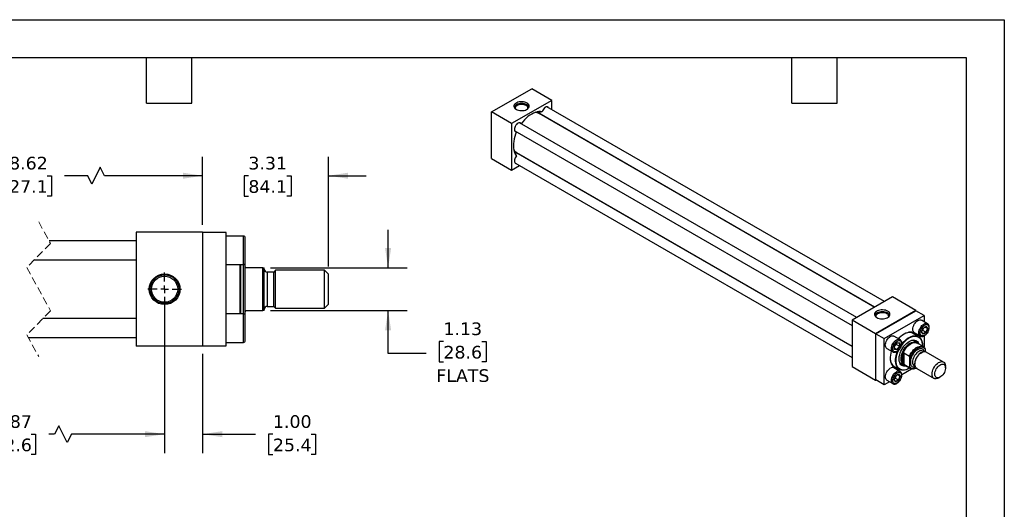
# Model space of a CAD drawing. Header units: inches. Extents: x 0 to 44, y 0 to 34.
# Tile 3 of 3: x 18.1 to 44, y 21.1 to 34. Entities that reach past the tile are written whole.
import ezdxf

# ---------------------------------------------------------------- set-up
doc = ezdxf.new("R2010")
doc.units = ezdxf.units.IN
doc.header["$LTSCALE"] = 4
doc.header["$MEASUREMENT"] = 0
for name, pattern in [('SLD-Center', [0.75, 0.6, -0.05, 0.05, -0.05]), ('SLD-Dashed', [0.075, 0.05, -0.025]), ('SLD-Solid', [0])]:
    doc.linetypes.add(name, pattern=pattern)
doc.layers.add('CENTER', color=40, linetype='SLD-Center')
doc.layers.add('DIMENSIONS', color=140, linetype='SLD-Solid', lineweight=25)
doc.layers.add('TEXT', color=140, linetype='SLD-Solid', lineweight=25)
doc.styles.add('SLDTEXTSTYLE0', font='VERDANA.TTF')
doc.dimstyles.new('SLDDIMSTYLE1', dxfattribs={"dimtxt": 0.339844, "dimasz": 0.52, "dimexe": 0, "dimexo": 0.0625, "dimgap": 0.084961, "dimtad": 0, "dimtih": 1, "dimtoh": 1, "dimrnd": 1e-09, "dimzin": 12, "dimdsep": 46, "dimtxsty": 'SLDTEXTSTYLE0', "dimsah": 1, "dimcen": 0.09, "dimadec": 0, "dimazin": 3, "dimtfac": 1, "dimtofl": 0, "dimtmove": 0, "dimatfit": 3, "dimfxl": 0, "dimfrac": 2, "dimtolj": 1, "dimtzin": 12, "dimarcsym": 0})
doc.dimstyles.new('SLDDIMSTYLE2', dxfattribs={"dimtxt": 0.339844, "dimasz": 0.52, "dimexe": 0, "dimexo": 0.0625, "dimgap": 0.084961, "dimtad": 0, "dimtih": 1, "dimtoh": 1, "dimrnd": 1e-09, "dimzin": 12, "dimdsep": 46, "dimtxsty": 'SLDTEXTSTYLE0', "dimsah": 1, "dimcen": 0.09, "dimadec": 0, "dimazin": 3, "dimtfac": 1, "dimtmove": 0, "dimatfit": 0, "dimfxl": 0, "dimfrac": 2, "dimtolj": 1, "dimtzin": 12, "dimarcsym": 0})
doc.dimstyles.new('SLDDIMSTYLE4', dxfattribs={"dimtxt": 0.339844, "dimasz": 0.52, "dimexe": 0, "dimexo": 0.0625, "dimgap": 0.084961, "dimtad": 0, "dimtih": 1, "dimtoh": 1, "dimrnd": 1e-09, "dimzin": 4, "dimdsep": 46, "dimtxsty": 'SLDTEXTSTYLE0', "dimsah": 1, "dimcen": 0.09, "dimadec": 0, "dimazin": 1, "dimtfac": 1, "dimtmove": 0, "dimatfit": 0, "dimfxl": 0, "dimfrac": 2, "dimtolj": 1, "dimtzin": 12, "dimarcsym": 0})

# ---------------------------------------------------------------- blocks, each defined once
blk = doc.blocks.new('_D_11')
at = {"layer": 'DIMENSIONS'}
for p, q in [((13.296, 26.699), (13.296, 22.58)), ((21.881, 26.699), (21.881, 22.58)), ((19.092, 23.302), (18.981, 23.08)), ((19.314, 22.857), (19.092, 23.302)), ((13.296, 23.08), (16.616, 23.08)), ((17.076, 23.08), (16.962, 23.08)), ((16.962, 23.08), (16.962, 22.54)), ((18.369, 23.08), (18.483, 23.08)), ((18.483, 23.08), (18.483, 22.54)), ((18.981, 23.08), (18.829, 23.08)), ((19.425, 23.08), (19.314, 22.857)), ((21.881, 23.08), (19.425, 23.08)), ((16.962, 22.54), (17.076, 22.54)), ((18.483, 22.54), (18.369, 22.54))]:
    blk.add_line(p, q, dxfattribs=at)
for points in [[(13.296, 23.08), (13.816, 23), (13.816, 23.16)], [(21.881, 23.08), (21.361, 23.16), (21.361, 23)]]:
    blk.add_solid(points, dxfattribs=at)
at = {"layer": 'DIMENSIONS', "char_height": 0.3333, "attachment_point": 1, "style": 'SLDTEXTSTYLE0'}
for s, insert in [('26.87', (17.076, 23.579)), ('682.6', (17.076, 22.963))]:
    blk.add_mtext(s, dxfattribs=dict(at, insert=insert))
blk = doc.blocks.new('_D_12')
at = {"layer": 'DIMENSIONS'}
for p, q in [((21.881, 26.699), (21.881, 22.58)), ((22.881, 25.199), (22.881, 22.58)), ((21.881, 23.08), (20.881, 23.08)), ((22.881, 23.08), (24.273, 23.08)), ((24.734, 23.08), (24.62, 23.08)), ((24.62, 23.08), (24.62, 22.54)), ((25.744, 23.08), (25.858, 23.08)), ((25.858, 23.08), (25.858, 22.54)), ((24.62, 22.54), (24.734, 22.54)), ((25.858, 22.54), (25.744, 22.54))]:
    blk.add_line(p, q, dxfattribs=at)
for points in [[(21.881, 23.08), (21.361, 23.16), (21.361, 23)], [(22.881, 23.08), (23.401, 23), (23.401, 23.16)]]:
    blk.add_solid(points, dxfattribs=at)
at = {"layer": 'DIMENSIONS', "char_height": 0.3333, "attachment_point": 1, "style": 'SLDTEXTSTYLE0'}
for s, insert in [('1.00', (24.734, 23.579)), ('25.4', (24.734, 22.963))]:
    blk.add_mtext(s, dxfattribs=dict(at, insert=insert))
blk = doc.blocks.new('_D_13')
at = {"layer": 'DIMENSIONS'}
for p, q in [((27.768, 27.462), (27.768, 28.462)), ((24.667, 27.462), (28.268, 27.462)), ((24.667, 26.337), (28.268, 26.337)), ((27.768, 25.205), (27.768, 26.337)), ((29.225, 25.523), (29.111, 25.523)), ((29.111, 25.523), (29.111, 24.983)), ((30.235, 25.523), (30.349, 25.523)), ((30.349, 25.523), (30.349, 24.983)), ((28.768, 25.205), (27.768, 25.205)), ((29.111, 24.983), (29.225, 24.983)), ((30.349, 24.983), (30.235, 24.983))]:
    blk.add_line(p, q, dxfattribs=at)
for points in [[(27.768, 27.462), (27.848, 27.982), (27.688, 27.982)], [(27.768, 26.337), (27.688, 25.817), (27.848, 25.817)]]:
    blk.add_solid(points, dxfattribs=at)
at = {"layer": 'DIMENSIONS', "char_height": 0.3333, "attachment_point": 1, "style": 'SLDTEXTSTYLE0'}
for s, insert in [('1.13', (29.225, 26.023)), ('28.6', (29.225, 25.406)), ('FLATS', (29.038, 24.79))]:
    blk.add_mtext(s, dxfattribs=dict(at, insert=insert))
blk = doc.blocks.new('_D_14')
at = {"layer": 'DIMENSIONS'}
for p, q in [((12.546, 28.599), (12.546, 30.389)), ((22.881, 28.599), (22.881, 30.389)), ((20.187, 30.111), (19.965, 29.666)), ((20.298, 29.889), (20.187, 30.111)), ((12.546, 29.889), (17.032, 29.889)), ((17.493, 29.889), (17.379, 29.889)), ((17.379, 29.889), (17.379, 29.348)), ((18.785, 29.889), (18.9, 29.889)), ((18.9, 29.889), (18.9, 29.348)), ((19.854, 29.889), (19.246, 29.889)), ((19.965, 29.666), (19.854, 29.889)), ((22.881, 29.889), (20.298, 29.889)), ((17.379, 29.348), (17.493, 29.348)), ((18.9, 29.348), (18.785, 29.348))]:
    blk.add_line(p, q, dxfattribs=at)
for points in [[(12.546, 29.889), (13.066, 29.809), (13.066, 29.969)], [(22.881, 29.889), (22.361, 29.969), (22.361, 29.809)]]:
    blk.add_solid(points, dxfattribs=at)
at = {"layer": 'DIMENSIONS', "char_height": 0.3333, "attachment_point": 1, "style": 'SLDTEXTSTYLE0'}
for s, insert in [('28.62', (17.493, 30.388)), ('727.1', (17.493, 29.772))]:
    blk.add_mtext(s, dxfattribs=dict(at, insert=insert))
blk = doc.blocks.new('_D_15')
at = {"layer": 'DIMENSIONS'}
for p, q in [((22.881, 28.599), (22.881, 30.389)), ((26.194, 27.497), (26.194, 30.389)), ((22.881, 29.889), (21.881, 29.889)), ((24.087, 29.889), (23.973, 29.889)), ((23.973, 29.889), (23.973, 29.348)), ((25.097, 29.889), (25.211, 29.889)), ((25.211, 29.889), (25.211, 29.348)), ((26.194, 29.889), (27.194, 29.889)), ((23.973, 29.348), (24.087, 29.348)), ((25.211, 29.348), (25.097, 29.348))]:
    blk.add_line(p, q, dxfattribs=at)
for points in [[(22.881, 29.889), (22.361, 29.969), (22.361, 29.809)], [(26.194, 29.889), (26.714, 29.809), (26.714, 29.969)]]:
    blk.add_solid(points, dxfattribs=at)
at = {"layer": 'DIMENSIONS', "char_height": 0.3333, "attachment_point": 1, "style": 'SLDTEXTSTYLE0'}
for s, insert in [('3.31', (24.087, 30.388)), ('84.1', (24.087, 29.772))]:
    blk.add_mtext(s, dxfattribs=dict(at, insert=insert))
blk = doc.blocks.new('SW_CENTERMARKSYMBOL_4')
at = {"layer": 'CENTER', "color": 0}
for p, q in [((0, 0.2), (0, 0.444)), ((-0.2, 0), (-0.444, 0)), ((0, 0), (-0.1, 0)), ((0, 0), (0, 0.1)), ((0, 0), (0, -0.1)), ((0, 0), (0.1, 0)), ((0.2, 0), (0.444, 0)), ((0, -0.2), (0, -0.444))]:
    blk.add_line(p, q, dxfattribs=at)

msp = doc.modelspace()

# ---------------------------------------------------------------- linework, layer by layer
at = {"color": 7, "linetype": 'SLD-Solid'}
for p, q in [((0, 34), (44, 34)), ((44, 34), (44, 0))]:
    msp.add_line(p, q, dxfattribs=at)
for p, q in [((30.489, 31.569), (31.55, 32.181)), ((32.08, 31.875), (31.55, 32.181)), ((32.08, 31.875), (31.019, 31.262)), ((40.841, 26.574), (31.952, 31.705)), ((32.08, 31.631), (32.08, 31.875)), ((31.019, 31.262), (30.489, 31.569)), ((30.489, 30.344), (30.489, 31.569)), ((31.735, 31.542), (40.591, 26.43)), ((40.585, 26.426), (31.747, 31.528)), ((31.797, 31.499), (31.776, 31.518)), ((31.019, 31.262), (31.019, 30.038)), ((40.116, 26.156), (31.228, 31.287)), ((32.016, 31.373), (32.013, 31.381)), ((32.08, 31.336), (32.08, 31.343)), ((31.103, 31.07), (39.991, 25.939)), ((39.991, 25.391), (31.135, 30.503)), ((31.154, 30.499), (39.991, 25.398)), ((31.176, 30.479), (31.203, 30.471)), ((30.489, 30.344), (31.019, 30.038)), ((31.019, 30.038), (31.23, 30.159)), ((31.103, 30.233), (39.991, 25.102)), ((31.413, 30.342), (31.422, 30.344)), ((31.48, 30.304), (31.486, 30.307)), ((21.131, 28.399), (21.131, 25.399)), ((22.881, 28.399), (21.131, 28.399)), ((22.881, 28.399), (22.881, 25.399)), ((23.506, 28.389), (22.881, 28.389)), ((23.506, 25.409), (23.506, 28.389)), ((23.956, 28.299), (23.506, 28.299)), ((23.956, 27.549), (23.956, 28.299)), ((21.131, 28.174), (18.838, 28.174)), ((24.006, 27.599), (24.006, 28.249)), ((18.451, 27.674), (21.131, 27.674)), ((23.506, 27.549), (23.956, 27.549)), ((23.868, 26.249), (23.868, 27.549)), ((23.888, 26.899), (23.888, 27.549)), ((23.962, 26.249), (23.962, 27.55)), ((24.006, 27.571), (23.999, 27.573)), ((24.006, 27.493), (24.006, 27.571)), ((24.006, 26.305), (24.006, 27.493)), ((24.467, 27.462), (24.037, 27.462)), ((24.467, 26.337), (24.467, 27.462)), ((24.467, 27.462), (24.506, 27.462)), ((24.506, 26.337), (24.506, 27.462)), ((24.756, 27.351), (24.586, 27.351)), ((24.586, 27.351), (24.586, 26.448)), ((24.805, 27.399), (24.756, 27.351)), ((24.756, 26.448), (24.756, 27.351)), ((26.092, 27.399), (24.805, 27.399)), ((24.805, 26.399), (24.805, 27.399)), ((26.194, 27.297), (26.092, 27.399)), ((26.092, 26.399), (26.092, 27.399)), ((26.194, 26.501), (26.194, 27.297)), ((23.888, 26.249), (23.888, 26.899)), ((26.092, 26.399), (26.194, 26.501)), ((41.051, 26.696), (39.991, 26.083)), ((41.67, 26.339), (41.051, 26.696)), ((23.956, 26.249), (23.506, 26.249)), ((23.956, 25.499), (23.956, 26.249)), ((23.999, 26.225), (24.006, 26.228)), ((24.006, 26.228), (24.006, 26.305)), ((24.006, 25.874), (24.006, 26.199)), ((24.037, 26.337), (24.467, 26.337)), ((24.506, 26.337), (24.467, 26.337)), ((24.586, 26.448), (24.756, 26.448)), ((24.756, 26.448), (24.805, 26.399)), ((24.805, 26.399), (26.092, 26.399)), ((41.67, 26.339), (40.61, 25.726)), ((40.613, 25.724), (41.667, 26.332)), ((40.834, 25.597), (41.888, 26.205)), ((41.888, 26.205), (41.667, 26.332)), ((41.67, 26.33), (41.67, 26.339)), ((41.888, 26.205), (41.888, 26.042)), ((21.131, 26.124), (18.676, 26.124)), ((39.991, 26.083), (39.991, 24.859)), ((40.61, 25.726), (39.991, 26.083)), ((41.976, 25.991), (41.817, 26.083)), ((41.973, 25.992), (41.976, 25.991)), ((24.006, 25.549), (24.006, 25.874)), ((40.61, 25.726), (40.61, 24.501)), ((40.613, 24.508), (40.613, 25.724)), ((40.613, 25.724), (40.834, 25.597)), ((41.739, 25.651), (41.568, 25.75)), ((41.629, 25.758), (41.789, 25.666)), ((41.82, 25.772), (41.86, 25.875)), ((41.86, 25.715), (41.82, 25.772)), ((41.822, 25.773), (41.86, 25.874)), ((41.86, 25.72), (41.822, 25.774)), ((41.852, 25.814), (41.834, 25.806)), ((41.935, 25.765), (41.852, 25.814)), ((41.935, 25.765), (41.859, 25.721)), ((41.86, 25.875), (41.94, 25.921)), ((41.86, 25.874), (41.938, 25.918)), ((41.94, 25.761), (41.86, 25.715)), ((41.974, 25.864), (41.909, 25.901)), ((41.974, 25.864), (41.935, 25.765)), ((41.936, 25.917), (41.974, 25.864)), ((41.94, 25.921), (41.98, 25.864)), ((41.98, 25.864), (41.94, 25.761)), ((18.288, 25.624), (21.131, 25.624)), ((23.506, 25.499), (23.956, 25.499)), ((40.834, 24.38), (40.834, 25.597)), ((41.251, 25.572), (41.092, 25.664)), ((41.106, 25.406), (41.175, 25.492)), ((41.107, 25.406), (41.175, 25.49)), ((41.153, 25.462), (41.155, 25.444)), ((41.239, 25.395), (41.155, 25.444)), ((41.174, 25.489), (41.24, 25.483)), ((41.175, 25.492), (41.244, 25.486)), ((41.239, 25.484), (41.239, 25.395)), ((41.244, 25.486), (41.244, 25.393)), ((41.694, 25.497), (41.59, 25.557)), ((41.868, 25.387), (41.706, 25.481)), ((41.842, 25.414), (41.842, 25.423)), ((41.888, 25.67), (41.888, 25.373)), ((22.881, 25.399), (21.131, 25.399)), ((22.881, 25.409), (23.506, 25.409)), ((40.905, 25.339), (41.064, 25.247)), ((41.106, 25.314), (41.106, 25.406)), ((41.175, 25.307), (41.106, 25.314)), ((41.107, 25.317), (41.107, 25.406)), ((41.172, 25.313), (41.107, 25.35)), ((41.172, 25.313), (41.107, 25.319)), ((41.239, 25.395), (41.172, 25.313)), ((41.244, 25.393), (41.175, 25.307)), ((41.328, 24.941), (41.328, 25.197)), ((41.35, 25.219), (41.502, 25.131)), ((41.35, 25.219), (41.35, 24.919)), ((41.82, 25.231), (41.803, 25.222)), ((41.879, 25.254), (41.856, 25.267)), ((41.913, 25.321), (41.913, 25.255)), ((42.4, 24.981), (41.945, 25.244)), ((41.246, 24.962), (41.35, 24.902)), ((41.502, 24.832), (41.35, 24.919)), ((41.516, 24.856), (41.516, 25.091)), ((41.643, 24.945), (41.643, 24.925)), ((39.991, 24.859), (40.61, 24.501)), ((41.068, 24.884), (41.239, 24.786)), ((41.251, 24.735), (41.092, 24.827)), ((41.135, 24.619), (41.215, 24.666)), ((41.136, 24.618), (41.213, 24.663)), ((41.249, 24.609), (41.184, 24.646)), ((41.211, 24.662), (41.249, 24.609)), ((41.215, 24.666), (41.255, 24.609)), ((41.554, 24.796), (41.297, 24.647)), ((41.37, 24.9), (41.533, 24.806)), ((41.489, 24.811), (41.496, 24.815)), ((41.63, 24.876), (41.653, 24.863)), ((41.695, 24.811), (42.15, 24.548)), ((42.452, 24.825), (42.452, 24.867)), ((40.61, 24.501), (40.617, 24.506)), ((40.834, 24.38), (40.613, 24.508)), ((40.975, 24.462), (40.834, 24.38)), ((40.905, 24.502), (41.064, 24.411)), ((41.067, 24.409), (41.064, 24.411)), ((41.095, 24.517), (41.135, 24.619)), ((41.135, 24.46), (41.095, 24.517)), ((41.097, 24.518), (41.136, 24.618)), ((41.135, 24.465), (41.097, 24.519)), ((41.127, 24.558), (41.11, 24.551)), ((41.127, 24.558), (41.211, 24.51)), ((41.211, 24.51), (41.134, 24.466)), ((41.215, 24.506), (41.135, 24.46)), ((41.249, 24.609), (41.211, 24.51)), ((41.255, 24.609), (41.215, 24.506)), ((42.275, 24.561), (42.311, 24.581))]:
    msp.add_line(p, q)
at = {"color": 7, "linetype": 'SLD-Dashed', "lineweight": 18}
for p, q in [((18.563, 28.674), (18.878, 28.102)), ((18.878, 28.102), (18.248, 27.472)), ((18.248, 27.472), (18.878, 26.327)), ((18.878, 26.327), (18.248, 25.697)), ((18.248, 25.697), (18.563, 25.124))]:
    msp.add_line(p, q, dxfattribs=at)
at = {"flags": 128}
for points in [[(31.428, 31.804), (31.399, 31.818), (31.367, 31.829), (31.331, 31.836), (31.294, 31.839), (31.257, 31.838), (31.22, 31.833), (31.186, 31.824), (31.155, 31.812), (31.129, 31.796), (31.108, 31.779), (31.092, 31.759), (31.084, 31.738), (31.082, 31.716), (31.087, 31.695), (31.099, 31.674), (31.117, 31.656), (31.141, 31.639), (31.17, 31.625), (31.203, 31.615), (31.238, 31.608), (31.275, 31.605), (31.313, 31.606), (31.349, 31.611), (31.383, 31.619), (31.414, 31.632), (31.441, 31.647), (31.462, 31.665), (31.477, 31.685), (31.485, 31.706), (31.487, 31.727), (31.482, 31.748), (31.47, 31.769), (31.452, 31.788), (31.428, 31.804)], [(31.419, 31.758), (31.39, 31.772), (31.357, 31.782), (31.322, 31.788), (31.285, 31.79), (31.248, 31.788), (31.212, 31.782), (31.179, 31.772), (31.151, 31.758), (31.127, 31.742), (31.11, 31.723), (31.099, 31.702), (31.095, 31.681), (31.095, 31.68)], [(31.406, 31.737), (31.379, 31.749), (31.348, 31.759), (31.315, 31.764), (31.28, 31.766), (31.246, 31.763), (31.213, 31.757), (31.183, 31.747), (31.157, 31.733), (31.137, 31.717), (31.122, 31.699), (31.114, 31.679), (31.113, 31.659)], [(31.997, 31.679), (31.986, 31.694), (31.97, 31.703), (31.952, 31.705), (31.931, 31.701), (31.909, 31.691), (31.888, 31.675), (31.868, 31.654), (31.85, 31.629), (31.835, 31.602), (31.825, 31.574)], [(31.825, 31.574), (31.784, 31.579), (31.74, 31.579), (31.694, 31.572), (31.647, 31.559), (31.599, 31.539), (31.55, 31.514), (31.501, 31.483), (31.453, 31.447), (31.406, 31.405), (31.36, 31.359), (31.316, 31.309), (31.275, 31.256)], [(31.728, 31.547), (31.691, 31.558), (31.659, 31.563)], [(31.272, 31.261), (31.264, 31.272), (31.25, 31.282), (31.232, 31.287), (31.212, 31.284), (31.19, 31.275), (31.168, 31.261), (31.148, 31.241), (31.129, 31.217), (31.114, 31.19), (31.102, 31.162), (31.095, 31.134), (31.094, 31.108), (31.097, 31.085), (31.105, 31.066), (31.117, 31.053), (31.134, 31.046), (31.147, 31.044)], [(31.153, 31.045), (31.127, 30.982), (31.106, 30.919), (31.089, 30.857), (31.077, 30.795), (31.069, 30.735), (31.067, 30.677), (31.069, 30.623), (31.077, 30.571), (31.089, 30.524), (31.106, 30.481), (31.127, 30.442), (31.153, 30.409)], [(31.079, 30.559), (31.099, 30.533), (31.127, 30.507)], [(31.153, 30.409), (31.134, 30.386), (31.117, 30.36), (31.105, 30.332), (31.097, 30.304), (31.094, 30.278), (31.095, 30.254), (31.102, 30.234), (31.114, 30.219), (31.129, 30.21), (31.147, 30.207)], [(40.93, 26.319), (40.901, 26.333), (40.868, 26.344), (40.833, 26.35), (40.796, 26.353), (40.758, 26.352), (40.722, 26.347), (40.688, 26.339), (40.657, 26.327), (40.63, 26.311), (40.609, 26.293), (40.594, 26.274), (40.585, 26.253), (40.584, 26.231), (40.589, 26.21), (40.601, 26.189), (40.619, 26.17), (40.643, 26.154), (40.672, 26.14), (40.704, 26.129), (40.74, 26.123), (40.777, 26.12), (40.814, 26.121), (40.851, 26.126), (40.885, 26.134), (40.916, 26.146), (40.942, 26.162), (40.963, 26.18), (40.979, 26.199), (40.987, 26.22), (40.989, 26.242), (40.984, 26.263), (40.972, 26.284), (40.954, 26.303), (40.93, 26.319)], [(40.92, 26.273), (40.892, 26.287), (40.859, 26.297), (40.823, 26.303), (40.786, 26.305), (40.749, 26.303), (40.714, 26.297), (40.681, 26.287), (40.652, 26.273), (40.629, 26.256), (40.611, 26.238), (40.601, 26.217), (40.597, 26.196), (40.597, 26.195)], [(40.908, 26.252), (40.881, 26.264), (40.85, 26.274), (40.817, 26.279), (40.782, 26.281), (40.747, 26.278), (40.715, 26.272), (40.685, 26.261), (40.659, 26.248), (40.638, 26.232), (40.624, 26.214), (40.616, 26.194), (40.615, 26.174)], [(41.629, 25.758), (41.629, 25.758), (41.613, 25.771), (41.601, 25.791), (41.593, 25.815), (41.591, 25.844), (41.593, 25.875), (41.601, 25.908), (41.613, 25.942), (41.629, 25.974), (41.65, 26.005), (41.672, 26.032), (41.697, 26.055), (41.723, 26.073), (41.749, 26.085), (41.774, 26.091), (41.797, 26.09), (41.817, 26.083)], [(41.789, 25.666), (41.789, 25.666), (41.772, 25.68), (41.76, 25.699), (41.752, 25.723), (41.75, 25.752), (41.752, 25.783), (41.76, 25.816), (41.772, 25.85), (41.789, 25.882), (41.809, 25.913), (41.832, 25.94), (41.856, 25.963), (41.882, 25.981), (41.908, 25.993), (41.933, 25.999), (41.956, 25.998), (41.973, 25.992)], [(41.681, 25.684), (41.679, 25.688), (41.655, 25.716), (41.628, 25.738), (41.597, 25.754), (41.563, 25.763), (41.526, 25.767), (41.486, 25.763), (41.446, 25.754), (41.403, 25.738), (41.361, 25.717), (41.318, 25.689), (41.276, 25.656), (41.235, 25.618), (41.212, 25.595)], [(41.631, 25.713), (41.626, 25.718), (41.598, 25.737), (41.566, 25.751), (41.531, 25.758), (41.493, 25.758), (41.454, 25.752), (41.413, 25.74), (41.371, 25.722), (41.355, 25.713)], [(40.905, 25.339), (40.905, 25.339), (40.888, 25.353), (40.876, 25.372), (40.868, 25.397), (40.866, 25.425), (40.868, 25.457), (40.876, 25.49), (40.888, 25.523), (40.905, 25.556), (40.925, 25.586), (40.948, 25.614), (40.973, 25.637), (40.998, 25.655), (41.024, 25.667), (41.049, 25.672), (41.072, 25.672), (41.092, 25.664)], [(41.066, 25.247), (41.064, 25.247), (41.047, 25.261), (41.035, 25.281), (41.028, 25.305), (41.025, 25.333), (41.028, 25.365), (41.035, 25.398), (41.047, 25.431), (41.064, 25.464), (41.084, 25.495), (41.107, 25.522), (41.132, 25.545), (41.158, 25.563), (41.183, 25.575), (41.208, 25.581), (41.231, 25.58), (41.251, 25.572)], [(41.414, 24.874), (41.39, 24.87), (41.357, 24.871), (41.327, 24.878), (41.301, 24.891), (41.278, 24.911), (41.259, 24.936), (41.244, 24.966), (41.235, 25.001), (41.23, 25.04), (41.23, 25.082), (41.235, 25.126), (41.244, 25.172), (41.259, 25.219), (41.278, 25.266), (41.301, 25.312), (41.327, 25.356), (41.357, 25.398), (41.39, 25.436), (41.424, 25.47), (41.46, 25.499), (41.496, 25.523), (41.532, 25.541), (41.568, 25.553), (41.602, 25.559), (41.635, 25.558), (41.664, 25.551), (41.691, 25.537), (41.714, 25.518), (41.733, 25.493), (41.747, 25.463), (41.75, 25.455)], [(41.251, 25.572), (41.251, 25.572), (41.254, 25.571)], [(41.279, 25.059), (41.282, 25.1), (41.289, 25.144), (41.301, 25.188), (41.318, 25.233), (41.338, 25.277), (41.363, 25.32), (41.391, 25.36), (41.421, 25.396), (41.454, 25.429), (41.488, 25.457), (41.522, 25.48), (41.557, 25.497), (41.591, 25.508), (41.623, 25.513), (41.654, 25.511), (41.681, 25.503), (41.706, 25.489), (41.727, 25.469), (41.727, 25.469)], [(41.294, 25.447), (41.309, 25.466), (41.346, 25.51), (41.386, 25.549), (41.426, 25.584), (41.468, 25.614), (41.51, 25.638), (41.551, 25.656), (41.592, 25.668), (41.631, 25.674), (41.669, 25.674), (41.703, 25.667), (41.735, 25.653), (41.763, 25.634), (41.788, 25.609), (41.808, 25.578), (41.824, 25.542), (41.835, 25.502), (41.841, 25.458), (41.842, 25.423)], [(41.328, 25.197), (41.346, 25.241), (41.368, 25.284), (41.394, 25.325), (41.423, 25.364), (41.454, 25.398), (41.487, 25.429), (41.521, 25.454), (41.555, 25.474), (41.589, 25.488), (41.622, 25.495), (41.653, 25.497), (41.682, 25.491), (41.706, 25.481)], [(41.496, 25.614), (41.538, 25.636), (41.579, 25.651), (41.619, 25.659), (41.657, 25.661), (41.693, 25.657), (41.726, 25.646), (41.755, 25.629), (41.781, 25.606), (41.803, 25.577), (41.82, 25.543), (41.832, 25.504), (41.84, 25.461), (41.842, 25.414), (41.842, 25.402)], [(41.696, 25.496), (41.691, 25.527), (41.691, 25.529)], [(41.025, 25.27), (41.024, 25.266), (41.009, 25.211), (40.999, 25.157), (40.994, 25.105), (40.994, 25.056), (40.999, 25.01), (41.009, 24.968), (41.024, 24.93), (41.043, 24.897), (41.066, 24.869), (41.094, 24.847), (41.125, 24.831), (41.159, 24.822), (41.182, 24.819)], [(41.489, 24.81), (41.447, 24.789), (41.406, 24.774), (41.366, 24.765), (41.327, 24.762), (41.291, 24.766), (41.258, 24.776), (41.228, 24.793), (41.202, 24.815), (41.179, 24.843), (41.161, 24.876), (41.148, 24.914), (41.139, 24.957), (41.136, 25.003), (41.137, 25.052), (41.143, 25.103), (41.154, 25.156), (41.17, 25.21), (41.19, 25.264), (41.194, 25.273)], [(41.506, 24.821), (41.496, 24.815), (41.454, 24.793), (41.413, 24.778), (41.373, 24.77), (41.335, 24.767), (41.299, 24.772), (41.266, 24.783), (41.237, 24.8), (41.211, 24.823), (41.189, 24.852), (41.172, 24.886), (41.16, 24.925), (41.152, 24.968), (41.15, 25.015), (41.152, 25.064), (41.16, 25.116), (41.172, 25.169), (41.189, 25.223), (41.211, 25.277), (41.222, 25.3)], [(41.328, 24.941), (41.316, 24.965), (41.307, 24.991), (41.302, 25.021), (41.3, 25.053), (41.302, 25.088), (41.307, 25.123), (41.316, 25.16), (41.328, 25.197)], [(41.502, 25.131), (41.524, 25.177), (41.55, 25.221), (41.58, 25.262), (41.612, 25.3), (41.647, 25.332), (41.682, 25.359), (41.719, 25.38), (41.754, 25.394), (41.789, 25.402), (41.822, 25.402), (41.851, 25.395), (41.877, 25.381), (41.899, 25.361)], [(41.516, 25.091), (41.534, 25.136), (41.557, 25.18), (41.583, 25.222), (41.613, 25.26), (41.646, 25.294), (41.68, 25.323), (41.714, 25.346), (41.749, 25.363), (41.783, 25.374), (41.816, 25.377), (41.846, 25.373), (41.872, 25.362), (41.895, 25.345), (41.913, 25.321)], [(41.856, 25.267), (41.853, 25.269), (41.831, 25.277), (41.805, 25.278), (41.778, 25.272), (41.75, 25.26), (41.721, 25.242), (41.693, 25.219), (41.667, 25.191), (41.643, 25.159), (41.623, 25.124), (41.606, 25.087), (41.593, 25.05), (41.586, 25.014), (41.583, 24.98)], [(41.695, 24.811), (41.692, 24.812), (41.674, 24.828), (41.659, 24.85), (41.649, 24.877), (41.644, 24.908), (41.644, 24.943), (41.649, 24.98), (41.659, 25.018), (41.674, 25.057), (41.692, 25.095), (41.715, 25.131), (41.74, 25.164), (41.768, 25.193), (41.798, 25.217), (41.828, 25.236), (41.857, 25.248), (41.886, 25.255), (41.913, 25.255), (41.937, 25.248), (41.945, 25.244)], [(40.994, 25.087), (40.994, 25.081), (40.997, 25.035), (41.006, 24.992), (41.02, 24.954), (41.038, 24.92), (41.06, 24.892), (41.087, 24.869), (41.117, 24.853), (41.132, 24.848)], [(41.391, 24.887), (41.391, 24.887), (41.363, 24.895), (41.338, 24.909), (41.318, 24.93), (41.301, 24.955), (41.289, 24.986), (41.282, 25.02), (41.279, 25.059)], [(41.321, 24.888), (41.352, 24.9), (41.353, 24.9)], [(42.098, 24.663), (42.101, 24.699), (42.108, 24.736), (42.121, 24.775), (42.138, 24.813), (42.158, 24.85), (42.182, 24.885), (42.209, 24.916), (42.238, 24.943), (42.268, 24.964), (42.298, 24.98), (42.327, 24.99), (42.355, 24.993), (42.38, 24.989), (42.403, 24.98), (42.422, 24.964), (42.436, 24.942), (42.446, 24.915), (42.451, 24.884), (42.452, 24.867)], [(42.17, 24.663), (42.173, 24.695), (42.18, 24.729), (42.193, 24.763), (42.209, 24.797), (42.229, 24.829), (42.253, 24.858), (42.278, 24.883), (42.304, 24.902), (42.331, 24.916), (42.357, 24.924), (42.381, 24.925), (42.403, 24.92), (42.422, 24.908), (42.436, 24.891), (42.446, 24.868), (42.451, 24.84), (42.451, 24.809), (42.446, 24.776), (42.436, 24.742), (42.422, 24.707), (42.403, 24.674), (42.381, 24.644), (42.357, 24.617), (42.331, 24.595), (42.304, 24.578), (42.278, 24.567), (42.253, 24.562), (42.229, 24.564), (42.209, 24.573), (42.193, 24.588), (42.18, 24.608), (42.173, 24.633), (42.17, 24.663)], [(40.905, 24.502), (40.905, 24.502), (40.888, 24.516), (40.876, 24.535), (40.868, 24.56), (40.866, 24.588), (40.868, 24.62), (40.876, 24.653), (40.888, 24.686), (40.905, 24.719), (40.925, 24.75), (40.948, 24.777), (40.973, 24.8), (40.998, 24.818)], [(41.064, 24.411), (41.064, 24.411), (41.047, 24.424), (41.035, 24.444), (41.028, 24.468), (41.025, 24.496), (41.028, 24.528), (41.035, 24.561), (41.047, 24.594), (41.064, 24.627), (41.084, 24.658), (41.107, 24.685), (41.132, 24.708), (41.158, 24.726)], [(41.688, 24.815), (41.682, 24.813), (41.647, 24.798), (41.612, 24.791), (41.58, 24.791), (41.55, 24.797), (41.524, 24.811), (41.502, 24.832)], [(41.687, 24.816), (41.68, 24.813), (41.646, 24.803), (41.613, 24.8), (41.583, 24.804), (41.557, 24.814), (41.534, 24.832), (41.516, 24.856)], [(42.275, 24.561), (42.268, 24.556), (42.238, 24.544), (42.209, 24.537), (42.182, 24.537), (42.158, 24.544), (42.138, 24.557), (42.121, 24.576), (42.108, 24.6), (42.101, 24.63), (42.098, 24.663)]]:
    msp.add_lwpolyline(points, dxfattribs=at)
for radius in [0.405, 0.379, 0.344]:
    msp.add_circle((21.881, 26.899), radius)
for centre, radius, start, end in [((31.374, 31.661), 0.0818, 358.401, 67.0468), ((31.381, 31.673), 0.093, 4.2216, 66.3757), ((31.641, 31.337), 0.218, 60.7459, 90.6682), ((31.774, 31.57), 0.0522, 206.8885, 225.473), ((31.771, 31.573), 0.0525, 255.9177, 273.0683), ((31.263, 30.684), 0.215, 209.0984, 239.4983), ((31.13, 30.455), 0.0522, 74.5167, 93.1037), ((31.127, 30.457), 0.0525, 26.9236, 44.0869), ((23.956, 28.249), 0.05, 359.9991, 90.0008), ((23.956, 27.599), 0.05, 269.9992, 0.0009), ((24.586, 27.431), 0.08, 180.0011, 269.9992), ((23.956, 26.199), 0.05, 359.9991, 90.0008), ((24.586, 26.368), 0.08, 90.0008, 179.9989), ((40.876, 26.176), 0.0818, 358.401, 67.0468), ((40.883, 26.188), 0.093, 4.2216, 66.3757), ((23.956, 25.549), 0.05, 269.9992, 0.0009), ((41.853, 25.035), 0.68, 121.6385, 146.6254), ((41.571, 25.426), 0.158, 18.4238, 51.1461), ((41.988, 24.93), 0.345, 122.4367, 177.5687), ((41.43, 25.002), 0.119, 210.9673, 239.749), ((41.692, 24.967), 0.11, 173.2971, 235.3908), ((41.053, 24.741), 0.0943, 65.6929, 125.6176), ((41.213, 24.649), 0.0945, 65.9871, 125.5919), ((41.35, 25.039), 0.153, 248.3065, 282.0768)]:
    msp.add_arc(centre, radius, start, end)
for centre, major_axis, ratio, start_param, end_param in [((41.817, 25.774), (0.00431, 0.00052), 0.565702, 5.357412, 5.989383), ((41.857, 25.876), (0.00321, -0.00275), 0.218355, 0.076754, 0.708725), ((41.857, 25.717), (0.00099, 0.00446), 0.697855, 4.495341, 5.714916), ((41.937, 25.763), (0.00321, -0.00275), 0.218355, 0.708725, 2.279522), ((41.937, 25.923), (0.00099, 0.00446), 0.697855, 3.709862, 4.495341), ((41.977, 25.866), (0.00431, 0.00052), 0.565702, 3.786616, 5.357412), ((41.172, 25.493), (-0.0017, 0.004), 0.565779, 3.435482, 4.067474), ((41.242, 25.487), (0.00337, 0.00308), 0.697843, 3.709805, 4.929575), ((41.103, 25.408), (0.00399, -0.0014), 0.218224, 5.57449, 6.206482), ((41.103, 25.315), (0.00337, 0.00308), 0.697843, 4.929575, 5.714973), ((41.172, 25.309), (-0.0017, 0.004), 0.565779, 4.067474, 5.63827), ((41.242, 25.395), (0.00399, -0.0014), 0.218224, 4.003694, 5.57449), ((41.212, 24.667), (0.00099, 0.00446), 0.697855, 3.709862, 4.495341), ((41.093, 24.518), (0.00431, 0.00052), 0.565702, 5.357412, 5.989383), ((41.132, 24.621), (0.00321, -0.00275), 0.218355, 0.076754, 0.708725), ((41.132, 24.461), (0.00099, 0.00446), 0.697855, 4.495341, 5.714916), ((41.212, 24.508), (0.00321, -0.00275), 0.218355, 0.708725, 2.279522), ((41.252, 24.61), (0.00431, 0.00052), 0.565702, 3.786616, 5.357412)]:
    msp.add_ellipse(centre, major_axis=major_axis, ratio=ratio, start_param=start_param, end_param=end_param)
for points, knots in [([(31.825, 31.574), (31.814, 31.572), (31.803, 31.57), (31.784, 31.566), (31.774, 31.564), (31.757, 31.56), (31.749, 31.558), (31.739, 31.554), (31.736, 31.553), (31.731, 31.55), (31.729, 31.548), (31.728, 31.547)], [0, 0, 0, 0, 0.25, 0.25, 0.5, 0.5, 0.75, 0.75, 0.875, 0.875, 1, 1, 1, 1]), ([(31.153, 30.409), (31.149, 30.42), (31.145, 30.43), (31.138, 30.449), (31.135, 30.458), (31.13, 30.475), (31.128, 30.483), (31.127, 30.493), (31.126, 30.497), (31.126, 30.503), (31.127, 30.505), (31.127, 30.507)], [0, 0, 0, 0, 0.25, 0.25, 0.5, 0.5, 0.75, 0.75, 0.875, 0.875, 1, 1, 1, 1]), ([(24.037, 27.462), (24.035, 27.462), (24.032, 27.462), (24.025, 27.464), (24.018, 27.468), (24.01, 27.476), (24.006, 27.486), (24.006, 27.492), (24.006, 27.493)], [0, 0, 0, 0, 0.122717, 0.236209, 0.400636, 0.625861, 0.957038, 1, 1, 1, 1]), ([(24.006, 26.305), (24.007, 26.311), (24.008, 26.319), (24.015, 26.327), (24.021, 26.332), (24.027, 26.335), (24.033, 26.337), (24.036, 26.337), (24.037, 26.337)], [0, 0, 0, 0, 0.322426, 0.477164, 0.661267, 0.794632, 0.922286, 1, 1, 1, 1]), ([(41.785, 25.752), (41.785, 25.787), (41.797, 25.828), (41.84, 25.902), (41.87, 25.933), (41.93, 25.968), (41.96, 25.971), (42.003, 25.946), (42.015, 25.92), (42.015, 25.884)], [0, 0, 0, 0, 0.25, 0.25, 0.5, 0.5, 0.75, 0.75, 1, 1, 1, 1]), ([(41.985, 25.769), (41.991, 25.779), (41.998, 25.793), (42.007, 25.815), (42.013, 25.833), (42.019, 25.855), (42.022, 25.878), (42.023, 25.9), (42.021, 25.921), (42.015, 25.942), (42.007, 25.961), (41.995, 25.977), (41.983, 25.988), (41.974, 25.991), (41.972, 25.992)], [0, 0, 0, 0, 0.1178863, 0.1657439, 0.2444687, 0.3250708, 0.410529, 0.498695, 0.588966, 0.6808449, 0.7740742, 0.8689418, 0.9670413, 1, 1, 1, 1]), ([(42.015, 25.884), (42.015, 25.849), (42.003, 25.808), (41.96, 25.734), (41.93, 25.703), (41.87, 25.668), (41.84, 25.665), (41.797, 25.69), (41.785, 25.717), (41.785, 25.752)], [0, 0, 0, 0, 0.25, 0.25, 0.5, 0.5, 0.75, 0.75, 1, 1, 1, 1]), ([(41.789, 25.666), (41.795, 25.663), (41.807, 25.657), (41.828, 25.654), (41.85, 25.656), (41.873, 25.663), (41.895, 25.673), (41.917, 25.688), (41.936, 25.705), (41.952, 25.722), (41.965, 25.738), (41.976, 25.754), (41.983, 25.765), (41.985, 25.769)], [0, 0, 0, 0, 0.091448, 0.195527, 0.301681, 0.408015, 0.511926, 0.611234, 0.719074, 0.799044, 0.866747, 0.948436, 1, 1, 1, 1]), ([(41.873, 25.881), (41.87, 25.875), (41.858, 25.855), (41.854, 25.831), (41.852, 25.814)], [0, 0, 0, 0, 0.298773, 1, 1, 1, 1]), ([(41.175, 25.267), (41.145, 25.249), (41.116, 25.246), (41.072, 25.271), (41.06, 25.298), (41.06, 25.369), (41.072, 25.409), (41.116, 25.484), (41.145, 25.515), (41.175, 25.532)], [0, 0, 0, 0, 0.25, 0.25, 0.5, 0.5, 0.75, 0.75, 1, 1, 1, 1]), ([(41.155, 25.444), (41.139, 25.431), (41.12, 25.416), (41.109, 25.396), (41.107, 25.393)], [0, 0, 0, 0, 0.821628, 1, 1, 1, 1]), ([(41.175, 25.532), (41.206, 25.55), (41.235, 25.553), (41.278, 25.528), (41.29, 25.501), (41.29, 25.431), (41.278, 25.39), (41.235, 25.315), (41.206, 25.285), (41.175, 25.267)], [0, 0, 0, 0, 0.25, 0.25, 0.5, 0.5, 0.75, 0.75, 1, 1, 1, 1]), ([(41.26, 25.35), (41.266, 25.361), (41.274, 25.375), (41.282, 25.397), (41.289, 25.415), (41.294, 25.437), (41.297, 25.459), (41.298, 25.481), (41.296, 25.503), (41.291, 25.523), (41.282, 25.542), (41.27, 25.559), (41.26, 25.566), (41.254, 25.57)], [0, 0, 0, 0, 0.122263, 0.171898, 0.253545, 0.33714, 0.425771, 0.517211, 0.610833, 0.706124, 0.802814, 0.901204, 1, 1, 1, 1]), ([(41.066, 25.247), (41.071, 25.244), (41.083, 25.238), (41.103, 25.236), (41.125, 25.238), (41.148, 25.244), (41.17, 25.255), (41.192, 25.27), (41.211, 25.286), (41.227, 25.303), (41.24, 25.32), (41.251, 25.335), (41.258, 25.346), (41.26, 25.35)], [0, 0, 0, 0, 0.082421, 0.187534, 0.294743, 0.402134, 0.507077, 0.607372, 0.716283, 0.797047, 0.865423, 0.947923, 1, 1, 1, 1]), ([(41.328, 25.197), (41.329, 25.2), (41.33, 25.203), (41.333, 25.208), (41.334, 25.211), (41.338, 25.215), (41.34, 25.217), (41.344, 25.219), (41.345, 25.219), (41.347, 25.22), (41.349, 25.22), (41.35, 25.219)], [0, 0, 0, 0, 0.25, 0.25, 0.5, 0.5, 0.75, 0.75, 0.875, 0.875, 1, 1, 1, 1]), ([(41.894, 25.252), (41.893, 25.258), (41.888, 25.276), (41.872, 25.299), (41.848, 25.32), (41.818, 25.331), (41.785, 25.332), (41.75, 25.323), (41.714, 25.306), (41.679, 25.283), (41.644, 25.251), (41.611, 25.211), (41.581, 25.166), (41.556, 25.117), (41.539, 25.068), (41.528, 25.021), (41.527, 24.993), (41.527, 24.98)], [0, 0, 0, 0, 0.032688, 0.103384, 0.175581, 0.247778, 0.318474, 0.386349, 0.450387, 0.514426, 0.582301, 0.652997, 0.725194, 0.79739, 0.868087, 0.935961, 1, 1, 1, 1]), ([(41.35, 24.919), (41.349, 24.92), (41.347, 24.921), (41.345, 24.923), (41.344, 24.924), (41.341, 24.926), (41.34, 24.927), (41.338, 24.929), (41.337, 24.93), (41.334, 24.932), (41.333, 24.934), (41.33, 24.938), (41.329, 24.939), (41.328, 24.941)], [0, 0, 0, 0, 0.125, 0.125, 0.25, 0.25, 0.375, 0.375, 0.5, 0.5, 0.75, 0.75, 1, 1, 1, 1]), ([(41.527, 24.98), (41.527, 24.967), (41.528, 24.94), (41.539, 24.906), (41.556, 24.877), (41.581, 24.856), (41.611, 24.846), (41.638, 24.844), (41.655, 24.849), (41.661, 24.85)], [0, 0, 0, 0, 0.143103, 0.294779, 0.45276, 0.614093, 0.775427, 0.933408, 1, 1, 1, 1]), ([(41.06, 24.496), (41.06, 24.532), (41.072, 24.572), (41.116, 24.647), (41.145, 24.678), (41.206, 24.713), (41.235, 24.716), (41.278, 24.691), (41.29, 24.664), (41.29, 24.629)], [0, 0, 0, 0, 0.25, 0.25, 0.5, 0.5, 0.75, 0.75, 1, 1, 1, 1]), ([(41.26, 24.513), (41.266, 24.524), (41.274, 24.538), (41.282, 24.56), (41.289, 24.578), (41.294, 24.6), (41.297, 24.622), (41.298, 24.644), (41.296, 24.666), (41.291, 24.686), (41.282, 24.705), (41.27, 24.721), (41.259, 24.732), (41.252, 24.735), (41.251, 24.735)], [0, 0, 0, 0, 0.119955, 0.168653, 0.24876, 0.330776, 0.417735, 0.507448, 0.599304, 0.692795, 0.787661, 0.884194, 0.984015, 1, 1, 1, 1]), ([(41.29, 24.629), (41.29, 24.594), (41.278, 24.553), (41.235, 24.478), (41.206, 24.448), (41.145, 24.412), (41.116, 24.41), (41.072, 24.434), (41.06, 24.461), (41.06, 24.496)], [0, 0, 0, 0, 0.25, 0.25, 0.5, 0.5, 0.75, 0.75, 1, 1, 1, 1]), ([(41.068, 24.409), (41.072, 24.407), (41.083, 24.401), (41.103, 24.399), (41.125, 24.401), (41.148, 24.407), (41.17, 24.418), (41.192, 24.433), (41.211, 24.449), (41.227, 24.466), (41.24, 24.483), (41.251, 24.498), (41.258, 24.509), (41.26, 24.513)], [0, 0, 0, 0, 0.075131, 0.181079, 0.28914, 0.397384, 0.503161, 0.604252, 0.714029, 0.795435, 0.864354, 0.947509, 1, 1, 1, 1]), ([(41.149, 24.626), (41.145, 24.62), (41.133, 24.6), (41.13, 24.575), (41.127, 24.558)], [0, 0, 0, 0, 0.298773, 1, 1, 1, 1])]:
    msp.add_open_spline(points, degree=3, knots=knots)
for points in [[(41.899, 25.361), (41.904, 25.348), (41.909, 25.334), (41.913, 25.321)], [(41.516, 25.091), (41.511, 25.105), (41.507, 25.118), (41.502, 25.131)], [(41.502, 24.832), (41.507, 24.839), (41.511, 24.847), (41.516, 24.856)]]:
    msp.add_open_spline(points, degree=3)
at = {"layer": 'TEXT'}
for p, q in [((1, 33), (43, 33)), ((21.4, 31.8), (21.4, 33)), ((22.6, 31.8), (22.6, 33)), ((38.4, 31.8), (38.4, 33)), ((39.6, 31.8), (39.6, 33)), ((43, 33), (43, 1)), ((21.4, 31.8), (22.6, 31.8)), ((38.4, 31.8), (39.6, 31.8))]:
    msp.add_line(p, q, dxfattribs=at)

# ---------------------------------------------------------------- block references
at = {"layer": 'CENTER'}
msp.add_blockref('SW_CENTERMARKSYMBOL_4', (21.881, 26.899), dxfattribs=at)

# ---------------------------------------------------------------- dimensions: what is measured, and where the dimension line sits
at = {"layer": 'DIMENSIONS'}
for base, p1, p2, text, picture, middle in [((22.881, 29.889), (12.546, 28.399), (22.881, 28.399), '28.62', '_D_14', (18.139, 29.889)), ((21.881, 23.08), (13.296, 26.899), (21.881, 26.899), '26.87', '_D_11', (17.723, 23.08))]:
    dim = msp.add_linear_dim(base=base, p1=p1, p2=p2, text=text, dimstyle='SLDDIMSTYLE1', dxfattribs=at)
    dim.commit()
    dim.dimension.update_dxf_attribs({"geometry": picture, "text_midpoint": middle, "dimtype": 160})
for base, p1, p2, dimstyle, picture, middle in [((26.194, 29.889), (22.881, 28.399), (26.194, 27.297), 'SLDDIMSTYLE2', '_D_15', (24.592, 29.889)), ((22.881, 23.08), (21.881, 26.899), (22.881, 25.399), 'SLDDIMSTYLE4', '_D_12', (25.239, 23.08))]:
    dim = msp.add_linear_dim(base=base, p1=p1, p2=p2, dimstyle=dimstyle, dxfattribs=at)
    dim.commit()
    dim.dimension.update_dxf_attribs({"geometry": picture, "text_midpoint": middle, "dimtype": 160})
dim = msp.add_linear_dim(base=(27.768490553, 27.461702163), p1=(24.466817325, 26.336702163), p2=(24.466817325, 27.461702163), angle=90, text='<>\\PFLATS', dimstyle='SLDDIMSTYLE2', dxfattribs=at)
dim.commit()
dim.dimension.update_dxf_attribs({"geometry": '_D_13', "text_midpoint": (27.768490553, 25.205345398), "dimtype": 160})

doc.saveas('drawing.dxf')
